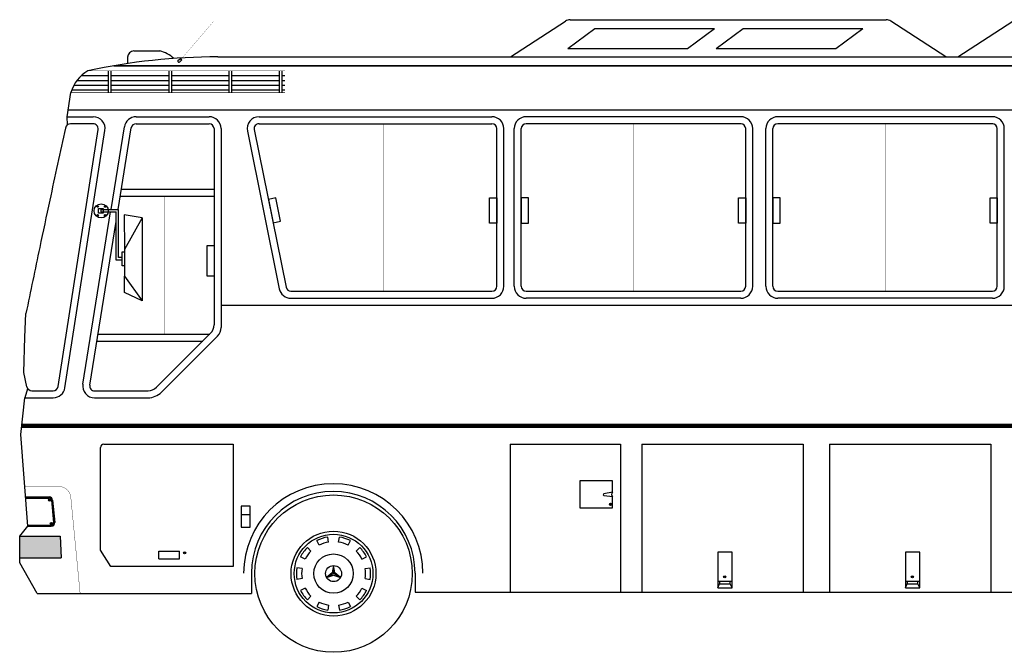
# Model space of a CAD drawing. Header units: millimetres. Extents: x 76.8 to 121.6, y 120.5 to 134.5.
# Tile 15 of 15: x 109.5 to 115.3, y 130.8 to 134.5. Entities that reach past the tile are written whole.
import ezdxf

# ---------------------------------------------------------------- set-up
doc = ezdxf.new("R2010")
doc.units = ezdxf.units.MM

msp = doc.modelspace()

# ---------------------------------------------------------------- linework, layer by layer
for p, q in [((112.3593880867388, 134.2903246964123), (112.681983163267, 134.5008643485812)), ((112.7093103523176, 134.5089928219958), (114.5647169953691, 134.5089928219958)), ((114.9146392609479, 134.2903246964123), (114.5920441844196, 134.5008643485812)), ((114.9852340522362, 134.2903246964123), (115.3078291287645, 134.5008643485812)), ((112.6944378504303, 134.3398107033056), (112.8535864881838, 134.4571043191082)), ((112.8535864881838, 134.4571043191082), (113.5566325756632, 134.4571043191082)), ((113.3974839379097, 134.3398107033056), (113.5566325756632, 134.4571043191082)), ((113.5655672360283, 134.3398107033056), (113.7247158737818, 134.4571043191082)), ((113.7247158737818, 134.4571043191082), (114.4277619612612, 134.4571043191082)), ((114.2686133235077, 134.3398107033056), (114.4277619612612, 134.4571043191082)), ((110.1463762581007, 134.3256715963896), (110.2989769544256, 134.3256715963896)), ((112.6944378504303, 134.3398107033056), (113.3974839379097, 134.3398107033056)), ((113.5655672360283, 134.3398107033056), (114.2686133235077, 134.3398107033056)), ((110.1099336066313, 134.2892289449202), (110.1099336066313, 134.2515181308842)), ((110.4051547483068, 134.268616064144), (110.4189943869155, 134.2787673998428)), ((110.4171491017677, 134.2612332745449), (110.4282208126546, 134.2732303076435)), ((110.4282208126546, 134.2732303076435), (110.4189943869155, 134.2787673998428)), ((110.6408639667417, 134.2903246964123), (120.4643693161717, 134.2903246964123)), ((109.995143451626, 134.2088996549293), (109.995143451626, 134.0805817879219)), ((110.0119315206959, 134.2088996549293), (110.0119315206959, 134.0805817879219)), ((110.3518899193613, 134.2088996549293), (110.3518899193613, 134.0805817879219)), ((110.3686779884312, 134.2088996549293), (110.3686779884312, 134.0805817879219)), ((110.7044393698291, 134.2088996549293), (110.7044393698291, 134.0805817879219)), ((110.721227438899, 134.2088996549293), (110.721227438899, 134.0805817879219)), ((110.9996295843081, 134.2088996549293), (110.9996295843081, 134.0805817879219)), ((111.016417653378, 134.2088996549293), (111.016417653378, 134.0805817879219)), ((109.8134319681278, 134.1528996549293), (109.995143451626, 134.1528996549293)), ((109.8390805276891, 134.1808996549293), (109.995143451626, 134.1808996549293)), ((110.0119315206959, 134.1808996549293), (110.3518899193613, 134.1808996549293)), ((110.0119315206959, 134.1528996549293), (110.3518899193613, 134.1528996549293)), ((110.3686779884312, 134.1808996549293), (110.7044393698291, 134.1808996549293)), ((110.3686779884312, 134.1528996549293), (110.7044393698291, 134.1528996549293)), ((110.721227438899, 134.1808996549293), (110.9996295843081, 134.1808996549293)), ((110.721227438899, 134.1528996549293), (110.9996295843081, 134.1528996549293)), ((111.016417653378, 134.1808996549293), (111.0343202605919, 134.1808996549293)), ((111.016417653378, 134.1528996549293), (111.0343202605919, 134.1528996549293)), ((109.7825288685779, 134.0968996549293), (109.995143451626, 134.0968996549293)), ((109.7952576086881, 134.1248996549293), (109.995143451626, 134.1248996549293)), ((110.0119315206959, 134.1248996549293), (110.3518899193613, 134.1248996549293)), ((110.0119315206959, 134.0968996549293), (110.3518899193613, 134.0968996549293)), ((110.3686779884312, 134.1248996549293), (110.7044393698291, 134.1248996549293)), ((110.3686779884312, 134.0968996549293), (110.7044393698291, 134.0968996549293)), ((110.721227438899, 134.1248996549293), (110.9996295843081, 134.1248996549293)), ((110.721227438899, 134.0968996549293), (110.9996295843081, 134.0968996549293)), ((111.016417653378, 134.1248996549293), (111.0343202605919, 134.1248996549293)), ((111.016417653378, 134.0968996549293), (111.0343202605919, 134.0968996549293)), ((109.7618367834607, 133.9795708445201), (120.7691521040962, 133.9795708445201)), ((109.7576141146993, 133.8925041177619), (109.7556987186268, 133.9392289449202)), ((109.7556987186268, 133.9392289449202), (109.9082692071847, 133.9392289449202)), ((110.1605160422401, 133.9392289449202), (110.5888471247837, 133.9392289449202)), ((110.8822979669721, 133.9392289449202), (112.2495535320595, 133.9392289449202)), ((113.7108213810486, 133.9392289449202), (112.4508213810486, 133.9392289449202)), ((115.1884341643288, 133.9392289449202), (113.9284341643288, 133.9392289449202)), ((109.7020526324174, 132.3547717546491), (109.9369246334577, 133.8647717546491)), ((109.7425654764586, 132.348470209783), (109.9774374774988, 133.858470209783)), ((109.9082692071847, 133.8982289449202), (109.7752412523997, 133.8982289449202)), ((110.0128129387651, 133.3941224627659), (110.091347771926, 133.8799876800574)), ((110.0543437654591, 133.3941224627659), (110.131882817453, 133.8738288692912)), ((110.1605160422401, 133.8982289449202), (110.5888471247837, 133.8982289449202)), ((110.6178471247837, 133.8692289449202), (110.6178471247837, 132.7177820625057)), ((110.6588471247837, 133.8692289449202), (110.6588471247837, 132.7007993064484)), ((110.8136873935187, 133.8553512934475), (111.0009429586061, 132.9295670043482)), ((110.8538735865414, 133.8634796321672), (111.0411291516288, 132.9376953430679)), ((110.8822979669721, 133.8982289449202), (112.2495535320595, 133.8982289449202)), ((112.2785535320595, 132.9434446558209), (112.2785535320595, 133.8692289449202)), ((112.3195535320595, 132.9434446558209), (112.3195535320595, 133.8692289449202)), ((112.3808213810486, 132.9434446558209), (112.3808213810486, 133.8692289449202)), ((112.4218213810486, 132.9434446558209), (112.4218213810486, 133.8692289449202)), ((113.7129240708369, 133.8982289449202), (112.4508213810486, 133.8982289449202)), ((113.7398213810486, 132.9434446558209), (113.7398213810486, 133.8692289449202)), ((113.7808213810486, 132.9434446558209), (113.7808213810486, 133.8692289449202)), ((113.8584341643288, 132.9434446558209), (113.8584341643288, 133.8692289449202)), ((113.8994341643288, 132.9434446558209), (113.8994341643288, 133.8692289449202)), ((115.190536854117, 133.8982289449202), (113.9284341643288, 133.8982289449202)), ((115.2174341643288, 132.9434446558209), (115.2174341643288, 133.8692289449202)), ((115.2584341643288, 132.9434446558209), (115.2584341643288, 133.8692289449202)), ((110.0735655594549, 133.5130408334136), (110.6178471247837, 133.5130408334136)), ((110.0669383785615, 133.4720408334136), (110.6178471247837, 133.4720408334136)), ((109.9371576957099, 133.4145406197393), (109.9306216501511, 133.4091917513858)), ((109.9531103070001, 133.3941224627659), (109.9531103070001, 133.380122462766)), ((109.9531103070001, 133.3941224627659), (110.0570257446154, 133.3941224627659)), ((109.981523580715, 133.4145406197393), (109.9749875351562, 133.4091917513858)), ((110.0570257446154, 133.1127489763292), (110.0570257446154, 133.3941224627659)), ((109.8472611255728, 132.369916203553), (110.0105499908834, 133.380122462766)), ((109.9371576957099, 133.3628348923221), (109.9306216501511, 133.3574860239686)), ((109.9531103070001, 133.380122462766), (110.0430257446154, 133.380122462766)), ((109.981523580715, 133.363429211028), (109.9749875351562, 133.3580803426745)), ((110.0430257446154, 133.0978946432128), (110.0430257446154, 133.380122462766)), ((110.0905606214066, 133.3623017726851), (110.0914713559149, 133.1601167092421)), ((110.195589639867, 133.3452572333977), (110.0905606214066, 133.3623017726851)), ((110.195589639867, 133.3452572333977), (110.0914713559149, 133.1601167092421)), ((110.195589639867, 133.3452572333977), (110.195589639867, 132.8592633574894)), ((109.8877739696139, 132.3636146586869), (110.0430257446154, 133.3241019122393)), ((110.0914713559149, 133.1601167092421), (110.0914713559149, 133.0039043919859)), ((110.0779341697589, 133.1127489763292), (110.0570257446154, 133.1127489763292)), ((110.0779341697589, 133.0978946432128), (110.0430257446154, 133.0978946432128)), ((110.0913033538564, 132.906273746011), (110.0914713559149, 133.0039043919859)), ((110.0914713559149, 133.0039043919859), (110.195589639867, 132.8592633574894)), ((110.195589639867, 132.8592633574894), (110.0913033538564, 132.906273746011)), ((111.0695535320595, 132.9144446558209), (112.2495535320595, 132.9144446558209)), ((111.0695535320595, 132.8734446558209), (112.2495535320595, 132.8734446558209)), ((112.4508213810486, 132.9144446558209), (113.7108213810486, 132.9144446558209)), ((113.7108214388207, 132.8734446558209), (112.4508213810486, 132.8734446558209)), ((113.9284341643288, 132.9144446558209), (115.1884341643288, 132.9144446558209)), ((115.1884342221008, 132.8734446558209), (113.9284341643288, 132.8734446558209)), ((110.6588471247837, 132.8334446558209), (120.8693273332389, 132.8334446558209)), ((109.9361745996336, 132.6630520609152), (110.5921120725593, 132.6630520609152)), ((110.2797200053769, 132.3506599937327), (110.5973445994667, 132.6682845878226)), ((110.3087113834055, 132.3216686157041), (110.6383445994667, 132.6513018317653)), ((109.9295474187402, 132.6220520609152), (110.5511120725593, 132.6220520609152)), ((109.5222922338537, 132.3415873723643), (109.5065335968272, 132.2892289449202)), ((109.5479403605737, 132.3302289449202), (109.6733972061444, 132.3302289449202)), ((109.9164293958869, 132.3301574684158), (110.2302225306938, 132.3301574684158)), ((109.5065335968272, 132.2892289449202), (109.6733972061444, 132.2892289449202)), ((109.5065335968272, 132.2892289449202), (109.6733972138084, 132.2892289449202)), ((109.9164293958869, 132.2891574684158), (110.2302225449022, 132.2891574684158)), ((109.9712340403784, 132.0170644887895), (110.7303997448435, 132.0170644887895)), ((110.7303997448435, 132.0170644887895), (110.7303997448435, 131.2987165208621)), ((112.3560043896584, 132.0170644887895), (112.3560043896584, 131.1476070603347)), ((112.3560043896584, 132.0170644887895), (113.0043896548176, 132.0170644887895)), ((113.0043896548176, 132.0170644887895), (113.0043896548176, 131.1476070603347)), ((113.1301850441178, 132.0170644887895), (114.0770251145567, 132.0170644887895)), ((113.1301850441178, 132.0170644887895), (113.1301850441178, 131.1476070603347)), ((114.0770251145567, 132.0170644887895), (114.0770251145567, 131.1476070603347)), ((114.2319725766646, 132.0170644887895), (115.1788126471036, 132.0170644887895)), ((114.2319725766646, 132.0170644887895), (114.2319725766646, 131.1476070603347)), ((115.1788126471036, 132.0170644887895), (115.1788126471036, 131.1476070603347)), ((109.9512340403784, 131.3935926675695), (109.9512340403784, 131.9970644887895)), ((112.9585561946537, 131.7339803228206), (112.9059741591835, 131.7241787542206)), ((112.9059741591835, 131.7160506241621), (112.9587952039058, 131.7100740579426)), ((109.5114188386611, 131.7065972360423), (109.6494318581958, 131.7065972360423)), ((109.5114188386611, 131.7000841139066), (109.6494318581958, 131.7000841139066)), ((109.6479903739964, 131.6841630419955), (109.6573198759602, 131.6931936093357)), ((109.6628557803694, 131.687898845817), (109.675653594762, 131.5559108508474)), ((109.6693384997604, 131.6885274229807), (109.682136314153, 131.5565394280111)), ((112.9462714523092, 131.6610678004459), (112.9462714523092, 131.6632311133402)), ((112.9462714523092, 131.6610678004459), (112.9470746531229, 131.6610678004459)), ((112.9470746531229, 131.6610678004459), (112.9470746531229, 131.6632311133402)), ((110.7777793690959, 131.6045830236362), (110.8306271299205, 131.6045830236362)), ((109.5243867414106, 131.5411223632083), (109.6622296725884, 131.5411223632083)), ((109.658509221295, 131.5458844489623), (109.6678387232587, 131.5549150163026)), ((109.5243867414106, 131.5346092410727), (109.6622296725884, 131.5346092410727)), ((109.4769592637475, 131.4762084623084), (109.7148042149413, 131.4762084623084)), ((109.7148042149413, 131.4762084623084), (109.7196256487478, 131.3501969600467)), ((111.2345017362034, 131.4236217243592), (111.2208536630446, 131.4504075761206)), ((111.2902580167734, 131.4417380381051), (111.2855552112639, 131.4714303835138)), ((111.3488836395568, 131.4417380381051), (111.3535864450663, 131.4714303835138)), ((111.4046399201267, 131.4236217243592), (111.4182879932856, 131.4504075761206)), ((110.0122122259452, 131.2987165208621), (109.9512340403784, 131.3935926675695)), ((110.293545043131, 131.3438293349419), (110.293545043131, 131.3894674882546)), ((110.293545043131, 131.3894674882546), (110.415694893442, 131.3894674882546)), ((110.415694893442, 131.3438293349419), (110.415694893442, 131.3894674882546)), ((110.4443274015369, 131.3768526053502), (110.4443274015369, 131.3790159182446)), ((110.4443274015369, 131.3768526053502), (110.4451306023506, 131.3768526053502)), ((110.4451306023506, 131.3768526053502), (110.4451306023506, 131.3790159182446)), ((111.1870726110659, 131.3891624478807), (111.1658152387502, 131.4104198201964)), ((111.4520690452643, 131.3891624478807), (111.47332641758, 131.4104198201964)), ((109.4769592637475, 131.3501969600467), (109.7196256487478, 131.3501969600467)), ((110.293545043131, 131.3438293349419), (110.415694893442, 131.3438293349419)), ((111.1526133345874, 131.3417333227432), (111.125827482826, 131.355381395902)), ((111.4865283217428, 131.3417333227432), (111.5133141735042, 131.355381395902)), ((110.7303997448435, 131.2987165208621), (110.0122122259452, 131.2987165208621)), ((110.8372343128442, 131.258685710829), (110.8372343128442, 131.1392289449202)), ((111.1344970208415, 131.2859770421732), (111.1048046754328, 131.2906798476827)), ((111.2786607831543, 131.233044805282), (111.3195708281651, 131.2566642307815)), ((111.3195708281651, 131.3039030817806), (111.3195708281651, 131.2566642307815)), ((111.3604808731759, 131.233044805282), (111.3195708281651, 131.2566642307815)), ((111.5046446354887, 131.2859770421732), (111.5343369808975, 131.2906798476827)), ((111.7983230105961, 131.258685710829), (111.7983230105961, 131.1476070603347)), ((111.1344970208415, 131.2273514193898), (111.1048046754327, 131.2226486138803)), ((111.5046446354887, 131.2273514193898), (111.5343369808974, 131.2226486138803)), ((113.5759244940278, 131.2122672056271), (113.6596869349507, 131.2122672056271)), ((113.5759244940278, 131.1728830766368), (113.5866603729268, 131.1972951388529)), ((113.5866603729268, 131.2122672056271), (113.5866603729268, 131.1972951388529)), ((113.5866603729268, 131.1972951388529), (113.6492234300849, 131.1972951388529)), ((113.6165631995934, 131.2356028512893), (113.6165631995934, 131.2377661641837)), ((113.6165631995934, 131.2356028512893), (113.6173664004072, 131.2356028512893)), ((113.6173664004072, 131.2356028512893), (113.6173664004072, 131.2377661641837)), ((113.6492234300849, 131.1972951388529), (113.6492234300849, 131.2122672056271)), ((113.6596869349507, 131.1728830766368), (113.6492234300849, 131.1972951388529)), ((114.6777120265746, 131.2122672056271), (114.7614744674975, 131.2122672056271)), ((114.6777120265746, 131.1728830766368), (114.6884479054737, 131.1972951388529)), ((114.6884479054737, 131.2122672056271), (114.6884479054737, 131.1972951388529)), ((114.6884479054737, 131.1972951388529), (114.7510109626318, 131.1972951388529)), ((114.7183507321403, 131.2356028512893), (114.7183507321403, 131.2377661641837)), ((114.7183507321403, 131.2356028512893), (114.7191539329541, 131.2356028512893)), ((114.7191539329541, 131.2356028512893), (114.7191539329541, 131.2377661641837)), ((114.7510109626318, 131.1972951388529), (114.7510109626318, 131.2122672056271)), ((114.7614744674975, 131.1728830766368), (114.7510109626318, 131.1972951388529)), ((109.5785895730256, 131.1392289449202), (110.8372343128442, 131.1392289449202)), ((111.1526133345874, 131.1715951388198), (111.125827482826, 131.157947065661)), ((111.4865283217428, 131.1715951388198), (111.5133141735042, 131.157947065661)), ((111.7983230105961, 131.1476070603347), (117.4139678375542, 131.1476070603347)), ((111.1870726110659, 131.1241660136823), (111.1658152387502, 131.1029086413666)), ((111.2345017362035, 131.0897067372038), (111.2208536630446, 131.0629208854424)), ((111.4046399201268, 131.0897067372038), (111.4182879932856, 131.0629208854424)), ((111.4520690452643, 131.1241660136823), (111.47332641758, 131.1029086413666)), ((111.2902580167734, 131.0715904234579), (111.2855552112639, 131.0418980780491)), ((111.3488836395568, 131.0715904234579), (111.3535864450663, 131.0418980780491))]:
    msp.add_line(p, q)
for points, const_width in [([(110.423607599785, 134.2759988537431), (110.6138584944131, 134.4983416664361)], 0.001), ([(109.8774504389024, 134.2088996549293), (111.0343202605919, 134.2088996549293)], 0.0025), ([(110.0278406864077, 134.2382934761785), (120.6332227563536, 134.2382934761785)], 0.009000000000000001), ([(109.7772057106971, 134.0805817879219), (111.0343202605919, 134.0805817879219)], 0.0025), ([(111.6133034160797, 132.9144446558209), (111.6133034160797, 133.8982289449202)], 0.0025), ([(113.0808213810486, 132.9144446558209), (113.0808213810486, 133.8982289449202)], 0.0025), ([(114.5584341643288, 132.9144446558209), (114.5584341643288, 133.8982289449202)], 0.0025), ([(110.3286296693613, 133.4720408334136), (110.3286296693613, 132.6630520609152)], 0.0025), ([(109.4890252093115, 132.1237617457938), (120.8672912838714, 132.1237617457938)], 0.025)]:
    msp.add_lwpolyline(points, dxfattribs=dict(const_width=const_width))
msp.add_lwpolyline([(109.7556987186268, 133.9392289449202), (109.7772057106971, 134.0805817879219, -0.2480813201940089)], format="xyb")
for points in [[(110.9644442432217, 133.3168225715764), (111.0089676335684, 133.3258220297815), (110.9814094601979, 133.4621617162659), (110.9368860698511, 133.4531622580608)], [(112.2785535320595, 133.3151671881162), (112.2361501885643, 133.3151671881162), (112.2361501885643, 133.4626220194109), (112.2785535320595, 133.4626220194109)], [(112.4218213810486, 133.3151671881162), (112.4642247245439, 133.3151671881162), (112.4642247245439, 133.4626220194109), (112.4218213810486, 133.4626220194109)], [(113.7398213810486, 133.3151671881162), (113.6974180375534, 133.3151671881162), (113.6974180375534, 133.4626220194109), (113.7398213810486, 133.4626220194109)], [(113.8994341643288, 133.3151671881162), (113.941837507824, 133.3151671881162), (113.941837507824, 133.4626220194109), (113.8994341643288, 133.4626220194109)], [(115.2174341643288, 133.3151671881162), (115.1750308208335, 133.3151671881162), (115.1750308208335, 133.4626220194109), (115.2174341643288, 133.4626220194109)], [(109.9394431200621, 133.4007940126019), (109.9667774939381, 133.4007940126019), (109.9667774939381, 133.37345091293), (109.9394431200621, 133.37345091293)], [(110.6178471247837, 133.0039043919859), (110.5773566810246, 133.0039043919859), (110.5773566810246, 133.1832592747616), (110.6178471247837, 133.1832592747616)], [(110.0914713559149, 133.0644723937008), (110.0779341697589, 133.0644723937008), (110.0779341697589, 133.1461712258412), (110.0914713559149, 133.1461712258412)], [(110.7777793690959, 131.5288245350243), (110.8306271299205, 131.5288245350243), (110.8306271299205, 131.6521635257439), (110.7777793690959, 131.6521635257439)], [(113.5759244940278, 131.1728830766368), (113.6596869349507, 131.1728830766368), (113.6596869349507, 131.3823359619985), (113.5759244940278, 131.3823359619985)], [(114.6777120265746, 131.1728830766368), (114.7614744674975, 131.1728830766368), (114.7614744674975, 131.3823359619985), (114.6777120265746, 131.3823359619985)]]:
    msp.add_lwpolyline(points, close=True)
for points in [[(109.51871531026, 132.3534542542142), (109.5014677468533, 132.4369115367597), (109.5072520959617, 132.6451946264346), (109.5133742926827, 132.7848048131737)], [(109.5785895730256, 131.1392289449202), (109.4769592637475, 131.3198175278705), (109.4769592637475, 131.4762084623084), (109.5243867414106, 131.5346092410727), (109.4837346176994, 132.0737617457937), (109.5065335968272, 132.2892289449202)], [(112.9585561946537, 131.7339803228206), (112.9585561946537, 131.8012417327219), (112.7659025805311, 131.8012417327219), (112.7659025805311, 131.642057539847)], [(112.7659025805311, 131.642057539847), (112.9585561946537, 131.642057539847), (112.9585561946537, 131.7102361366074)], [(111.3195708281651, 131.3039030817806), (111.3116942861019, 131.261211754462), (111.2786607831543, 131.233044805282), (111.3195708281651, 131.2475691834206), (111.3604808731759, 131.233044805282), (111.3274473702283, 131.261211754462), (111.3195708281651, 131.3039030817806)]]:
    msp.add_lwpolyline(points)
at = {"const_width": 0.002}
msp.add_lwpolyline([(109.5067802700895, 131.7681166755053), (109.7069944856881, 131.7681166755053, -0.3861777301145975), (109.7766677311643, 131.7048723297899), (109.8315136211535, 131.1392289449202)], format="xyb", dxfattribs=at)
for centre, radius in [((109.9548929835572, 133.3865280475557), 0.04160906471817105), ((109.9339887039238, 133.4117671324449), 0.004358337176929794), ((109.9783545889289, 133.4117671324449), 0.004358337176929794), ((109.9339887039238, 133.3600614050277), 0.004358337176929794), ((109.9783545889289, 133.3606557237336), 0.004358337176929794), ((111.3195708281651, 131.2566642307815), 0.4620000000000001), ((109.6522916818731, 131.689053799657), 0.006513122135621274), ((112.9466730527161, 131.6630182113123), 0.006535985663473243), ((109.6628105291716, 131.5507752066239), 0.006513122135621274), ((111.3195708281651, 131.2566642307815), 0.2492001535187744), ((111.3195708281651, 131.2566642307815), 0.231), ((110.4447290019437, 131.3788030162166), 0.006535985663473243), ((111.3195708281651, 131.2566642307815), 0.1155), ((111.3195708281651, 131.2566642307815), 0.04723885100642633), ((113.6169648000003, 131.2375532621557), 0.006535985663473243), ((114.7187523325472, 131.2375532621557), 0.006535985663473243)]:
    msp.add_circle(centre, radius)
for centre, radius, start, end in [((112.7093103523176, 134.4589928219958), 0.05, 90, 123.130223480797), ((114.5647169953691, 134.4589928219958), 0.05, 56.869776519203, 90), ((110.1463762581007, 134.2892289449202), 0.03644265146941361, 90, 180), ((110.2615541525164, 134.1575467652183), 0.1722394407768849, 45.96134260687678, 77.45114722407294), ((110.6334580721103, 130.7402943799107), 3.550038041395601, 89.88047260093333, 102.2957325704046), ((110.4120745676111, 134.2664236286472), 0.007258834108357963, 162.4200168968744, 314.3535523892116), ((109.9844305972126, 134.022008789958), 0.2153437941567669, 119.787705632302, 164.216828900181), ((109.9082692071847, 133.8692289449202), 0.07, 351.1588110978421, 90), ((110.1605160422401, 133.8692289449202), 0.07, 90, 171.1588110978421), ((110.5888471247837, 133.8692289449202), 0.07, 0, 90), ((110.8822979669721, 133.8692289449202), 0.07, 90, 191.4347689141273), ((112.2495535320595, 133.8692289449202), 0.07, 0, 90), ((112.4508213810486, 133.8692289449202), 0.07, 90, 180), ((113.7108213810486, 133.8692289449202), 0.07, 0, 90), ((113.9284341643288, 133.8692289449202), 0.07, 90, 180), ((115.1884341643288, 133.8692289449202), 0.07, 0, 90), ((198.9275676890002, 114.1480018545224), 91.33724225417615, 167.5284353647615, 167.8006159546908), ((109.7752412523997, 133.8682289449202), 0.03, 90, 171.3487351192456), ((109.9082692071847, 133.8692289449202), 0.02900000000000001, 351.1588110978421, 90), ((110.1605160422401, 133.8692289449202), 0.02900000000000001, 90, 171.1588110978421), ((110.5888471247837, 133.8692289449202), 0.02900000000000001, 0, 90), ((110.8822979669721, 133.8692289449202), 0.02900000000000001, 90, 191.4347689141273), ((112.2495535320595, 133.8692289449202), 0.02900000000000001, 0, 90), ((112.4508213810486, 133.8692289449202), 0.02900000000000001, 90, 180), ((113.7108213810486, 133.8692289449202), 0.02900000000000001, 0, 90), ((113.9284341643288, 133.8692289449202), 0.02900000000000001, 90, 180), ((115.1884341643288, 133.8692289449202), 0.02900000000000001, 0, 90), ((147.7283166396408, 125.2170956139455), 38.95510651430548, 167.8006159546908, 168.2173888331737), ((1443.699668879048, -145.1149683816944), 1362.821100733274, 168.2173888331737, 168.2340037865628), ((111.0695535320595, 132.9434446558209), 0.07, 191.4347689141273, 270), ((111.0695535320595, 132.9434446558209), 0.02900000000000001, 191.4347689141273, 270), ((112.2495535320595, 132.9434446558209), 0.02900000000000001, 270, 0), ((112.2495535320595, 132.9434446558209), 0.07, 270, 0), ((112.4508213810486, 132.9434446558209), 0.07, 180, 270), ((112.4508213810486, 132.9434446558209), 0.02900000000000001, 180, 270), ((113.7108213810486, 132.9434446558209), 0.02900000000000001, 270, 0), ((113.7108213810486, 132.9434446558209), 0.07, 270, 0), ((113.9284341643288, 132.9434446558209), 0.07, 180, 270), ((113.9284341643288, 132.9434446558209), 0.02900000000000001, 180, 270), ((115.1884341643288, 132.9434446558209), 0.07, 270, 0), ((115.1884341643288, 132.9434446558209), 0.02900000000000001, 270, 0), ((110.5478471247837, 132.7177820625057), 0.07, 315, 0), ((110.5888471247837, 132.7007993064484), 0.07, 315, 0), ((109.5479403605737, 132.3602289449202), 0.03, 193.05127961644, 270), ((109.6733972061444, 132.3592289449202), 0.02900000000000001, 270, 351.1588110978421), ((109.6733972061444, 132.3592289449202), 0.07, 270, 351.1588110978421), ((109.9164293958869, 132.3591574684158), 0.07, 171.1588110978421, 270), ((109.9164293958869, 132.3591574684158), 0.02900000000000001, 171.1588110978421, 270), ((110.2302225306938, 132.4001574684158), 0.07, 270, 315), ((110.2302225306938, 132.4001574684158), 0.111, 270, 315), ((109.9712340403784, 131.9970644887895), 0.02, 90, 180), ((111.3177786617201, 131.258685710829), 0.52605668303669, 3.316407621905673e-06, 179.9999989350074), ((111.3177786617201, 131.258685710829), 0.4805443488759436, 3.316407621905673e-06, 179.9999989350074), ((112.9074194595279, 131.7201146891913), 0.004313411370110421, 109.576873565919, 250.423126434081), ((112.9667814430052, 131.722108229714), 0.01444303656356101, 124.7150723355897, 236.4305491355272), ((109.6494318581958, 131.6865972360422), 0.02, 5.538198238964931, 90), ((109.6494318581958, 131.6865972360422), 0.01348687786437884, 5.538198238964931, 90), ((112.9472904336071, 131.6646680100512), 0.001761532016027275, 110.5166473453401, 234.6574811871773), ((112.946055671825, 131.6646680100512), 0.001761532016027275, 305.3425188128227, 69.48335265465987), ((109.6622296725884, 131.5546092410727), 0.02, 270, 5.538198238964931), ((109.6622296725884, 131.5546092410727), 0.01348687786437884, 270, 5.538198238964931), ((111.3195708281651, 131.2566642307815), 0.2174432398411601, 99.0000000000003, 117.0000000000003), ((111.3195708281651, 131.2566642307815), 0.1873807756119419, 99.0000000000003, 117.0000000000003), ((111.3195708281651, 131.2566642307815), 0.1873807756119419, 62.99999999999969, 80.9999999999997), ((111.3195708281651, 131.2566642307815), 0.2174432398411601, 62.99999999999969, 80.9999999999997), ((110.4453463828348, 131.3804528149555), 0.001761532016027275, 110.5166473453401, 234.6574811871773), ((110.4441116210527, 131.3804528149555), 0.001761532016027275, 305.3425188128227, 69.48335265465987), ((111.3195708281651, 131.2566642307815), 0.2174432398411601, 135, 153.0000000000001), ((111.3195708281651, 131.2566642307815), 0.1873807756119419, 135, 153.0000000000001), ((111.3195708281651, 131.2566642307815), 0.1873807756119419, 26.99999999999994, 45), ((111.3195708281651, 131.2566642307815), 0.2174432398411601, 26.99999999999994, 45), ((111.3195708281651, 131.2566642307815), 0.2174432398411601, 170.9999999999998, 189.0000000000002), ((111.3195708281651, 131.2566642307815), 0.1873807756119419, 170.9999999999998, 189.0000000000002), ((111.3195708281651, 131.2566642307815), 0.1873807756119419, 350.9999999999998, 9.000000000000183), ((111.3195708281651, 131.2566642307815), 0.2174432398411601, 350.9999999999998, 9.000000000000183), ((113.6175821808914, 131.2392030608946), 0.001761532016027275, 110.5166473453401, 234.6574811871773), ((113.6163474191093, 131.2392030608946), 0.001761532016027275, 305.3425188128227, 69.48335265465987), ((114.7193697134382, 131.2392030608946), 0.001761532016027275, 110.5166473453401, 234.6574811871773), ((114.7181349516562, 131.2392030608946), 0.001761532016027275, 305.3425188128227, 69.48335265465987), ((111.3195708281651, 131.2566642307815), 0.2174432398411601, 206.9999999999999, 225), ((111.3195708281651, 131.2566642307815), 0.1873807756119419, 206.9999999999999, 225), ((111.3195708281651, 131.2566642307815), 0.1873807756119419, 315, 333.0000000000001), ((111.3195708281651, 131.2566642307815), 0.2174432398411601, 315, 333.0000000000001), ((111.3195708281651, 131.2566642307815), 0.1873807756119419, 242.9999999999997, 261.0000000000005), ((111.3195708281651, 131.2566642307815), 0.1873807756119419, 279.0000000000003, 297.0000000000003), ((111.3195708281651, 131.2566642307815), 0.2174432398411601, 242.9999999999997, 261.0000000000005), ((111.3195708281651, 131.2566642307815), 0.2174432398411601, 279.0000000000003, 297.0000000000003)]:
    msp.add_arc(centre, radius, start, end)
msp.add_solid([(109.7148042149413, 131.4762084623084), (109.7196256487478, 131.3501969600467), (109.4769592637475, 131.4762084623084), (109.4769592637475, 131.3501969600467)])

doc.saveas('drawing.dxf')
